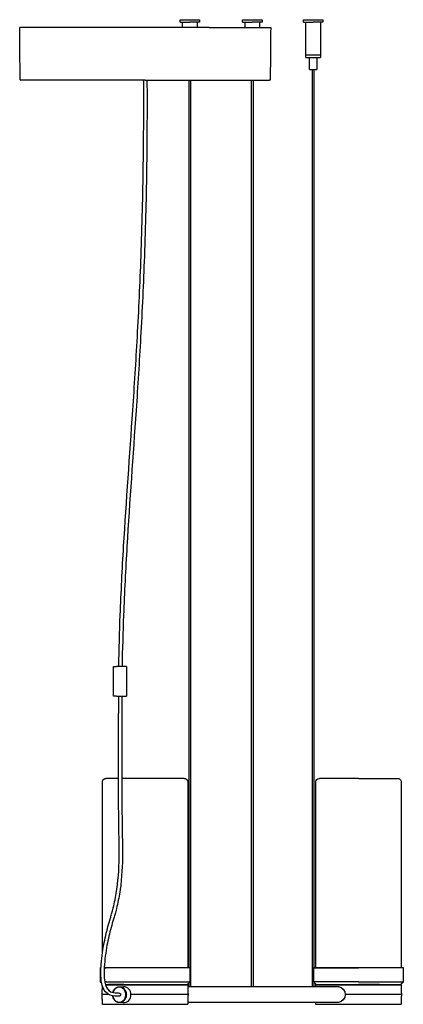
# Model space of a CAD drawing. Header units: millimetres. Extents: x -1480 to 1484, y -1111 to 1199.
# Tile 6 of 6: x 1169 to 1484, y -251 to 557. Entities that reach past the tile are written whole.
import ezdxf

# ---------------------------------------------------------------- set-up
doc = ezdxf.new("R2010")
doc.units = ezdxf.units.MM
doc.layers.add('1', color=7, linetype='Continuous', true_color=0x000000)
doc.layers.add('Make2D$Visibile$Curve', color=7, linetype='Continuous', true_color=0x000000)

msp = doc.modelspace()

# ---------------------------------------------------------------- linework, layer by layer
at = {"layer": '1', "extrusion": (0, 0, -1)}
for centre, radius, start, end in [((-1479.47, -68.25), 2.81, 86.01615, 183.98385), ((-1250.57, -242.92), 1.5, 118.28752, 246.27921), ((-1429.89, -242.84), 6.57, 98.09853, 261.90147)]:
    msp.add_arc(centre, radius, start, end, dxfattribs=at)
at = {"layer": 'Make2D$Visibile$Curve'}
for points, weights, degree, knots in [([(1324.66, 550.56), (1236.01, 550.56), (1183.58, 550.56), (1169.23, 550.56), (1169.23, 550.56)], [1, 0.707106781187, 1, 0.898217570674, 0.867175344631], 2, [0, 0, 0, 206, 206, 277.586432, 277.586432, 277.586432]), ([(1272.23, 507.46), (1314.54, 507.46), (1344.45, 507.46), (1374.36, 507.46), (1374.36, 507.46)], [1, 0.853553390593, 0.853553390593, 0.853553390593, 1], 2, [0, 0, 0, 84.605785, 84.605785, 169.211569, 169.211569, 169.211569]), ([(1257.02, 26.43), (1257.02, 26.43), (1256.09, 26.43), (1253.05, 26.43), (1248.58, 26.43)], [0.861142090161, 0.886890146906, 1, 0.707106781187, 1], 2, [6.629243, 6.629243, 6.629243, 10.8, 10.8, 21.6, 21.6, 21.6]), ([(1248.58, 2.03), (1253.05, 2.03), (1256.09, 2.03), (1257.02, 2.03), (1257.02, 2.03)], [1, 0.707106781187, 1, 0.886890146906, 0.861142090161], 2, [0, 0, 0, 10.8, 10.8, 14.970757, 14.970757, 14.970757]), ([(1237.17, -68.44), (1237.17, -67.66), (1237.46, -66.91), (1238.05, -66.32), (1238.34, -66.03), (1238.68, -65.81), (1239.24, -65.58), (1239.43, -65.53), (1239.76, -65.48), (1240.03, -65.46), (1240.17, -65.44)], [0.868360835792, 0.783581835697, 0.741192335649, 0.741192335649, 0.741192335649, 0.741192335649, 0.741192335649, 0.741192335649, 0.741192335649, 0.741192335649, 0.741192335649], 3, [0, 0, 0, 0, 2.417232, 2.417232, 2.417232, 3.72561, 3.72561, 4.344909, 4.344909, 4.781772, 4.781772, 4.781772, 4.781772]), ([(1304.17, -65.44), (1304.3, -65.46), (1304.58, -65.48), (1304.91, -65.53), (1305.09, -65.58), (1305.65, -65.81), (1306, -66.03), (1306.29, -66.32), (1306.88, -66.91), (1307.17, -67.66), (1307.17, -68.44)], [1, 1, 1, 1, 1, 1, 1, 1, 1, 1.05719095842, 1.17157287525], 3, [0, 0, 0, 0, 0.436863, 0.436863, 1.056163, 1.056163, 2.36454, 2.36454, 2.36454, 4.781772, 4.781772, 4.781772, 4.781772]), ([(1447.28, -65.44), (1448.23, -65.44), (1449.18, -65.44), (1451.16, -65.44), (1453.1, -65.44)], [1, 0.987796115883, 0.976609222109, 0.95423543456, 0.935929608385], 2, [64.002029, 64.002029, 64.002029, 65.910943, 65.910943, 69.860536, 69.860536, 69.860536]), ([(1308.92, -220.84), (1308.92, -220.84), (1290.54, -220.84), (1258.71, -220.84), (1240.34, -220.84)], [0.868360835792, 0.806986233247, 1, 0.707106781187, 1], 2, [25.064219, 25.064219, 25.064219, 73.5, 73.5, 147, 147, 147]), ([(1240.6, -220.54), (1258.82, -220.54), (1290.39, -220.54), (1308.62, -220.54), (1308.62, -220.54)], [1, 0.707106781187, 1, 0.806986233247, 0.868360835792], 2, [-145.8, -145.8, -145.8, -72.9, -72.9, -24.859613, -24.859613, -24.859613]), ([(1240.34, -232.54), (1258.71, -232.54), (1290.54, -232.54), (1308.92, -232.54), (1308.92, -232.54)], [1, 0.707106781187, 1, 0.806986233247, 0.868360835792], 2, [0, 0, 0, 73.5, 73.5, 121.935781, 121.935781, 121.935781]), ([(1250.98, -249.14), (1256.35, -249.14), (1256.35, -242.94), (1256.35, -236.74), (1250.98, -236.74)], [1, 0.707106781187, 1, 0.707106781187, 1], 2, [-24.8, -24.8, -24.8, -12.4, -12.4, 0, 0, 0]), ([(1251.13, -236.44), (1256.76, -236.44), (1256.76, -242.94), (1256.76, -249.44), (1251.13, -249.44)], [1, 0.707106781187, 1, 0.707106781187, 1], 2, [0, 0, 0, 13, 13, 26, 26, 26]), ([(1254.66, -234.84), (1272.16, -234.84), (1289.67, -234.84), (1307.17, -234.84), (1307.18, -234.84), (1307.18, -234.84), (1307.18, -234.84)], [1, 0.86602577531, 1, 0.866025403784, 1, 0.999984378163, 0.999968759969], 2, [-121.269986, -121.269986, -121.269986, -80.846705, -80.846705, -40.423352, -40.423352, -40.418639, -40.418639, -40.418639]), ([(1254.79, -234.54), (1277.88, -234.54), (1296.74, -234.54), (1306.92, -234.54), (1306.92, -234.54)], [1, 0.793353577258, 1, 0.876708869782, 0.90053572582], 2, [0, 0, 0, 53.329183, 53.329183, 85.146889, 85.146889, 85.146889]), ([(1412.27, -234.84), (1412.27, -234.84), (1416.96, -234.84), (1424.21, -234.84), (1438.22, -234.84), (1452.22, -234.84), (1464.78, -234.84)], [0.96604482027, 0.949440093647, 1, 0.923879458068, 1, 0.923879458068, 1], 2, [-77.265516, -77.265516, -77.265516, -58.002606, -58.002606, -29.001303, -29.001303, 0, 0, 0]), ([(1412.53, -234.54), (1412.53, -234.54), (1413.71, -234.54), (1420.61, -234.54), (1447.28, -234.54)], [0.932154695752, 0.957221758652, 1, 0.793353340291, 1], 2, [42.289461, 42.289461, 42.289461, 53.329226, 53.329226, 106.658451, 106.658451, 106.658451]), ([(1307.39, -242.84), (1307.38, -242.84), (1295.1, -242.84), (1290.08, -242.84), (1283.84, -242.84), (1272.18, -242.84), (1260.56, -242.84)], [1, 0.908639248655, 1, 0.98281971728, 1, 0.928459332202, 0.968306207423], 2, [32.369564, 32.369564, 32.369564, 64.739128, 64.739128, 77.966376, 77.966376, 103.180682, 103.180682, 103.180682]), ([(1464.89, -242.84), (1463.43, -242.84), (1461.98, -242.84), (1449.51, -242.84), (1436.45, -242.84)], [1, 0.998981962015, 1, 0.913426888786, 0.961037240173], 2, [0, 0, 0, 3.2709, 3.2709, 31.493768, 31.493768, 31.493768]), ([(1482.5, -242.84), (1482.5, -242.84), (1481.89, -242.84), (1478.89, -242.84), (1464.89, -242.84)], [0.991409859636, 0.991406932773, 1, 0.908103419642, 1], 2, [71.350499, 71.350499, 71.350499, 77.966376, 77.966376, 110.355066, 110.355066, 110.355066]), ([(1254.66, -250.85), (1284.98, -250.85), (1302.48, -250.85), (1307.18, -250.85), (1307.18, -250.85)], [1, 0.707106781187, 1, 0.900078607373, 0.868334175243], 2, [0, 0, 0, 70.0153, 70.0153, 93.901228, 93.901228, 93.901228]), ([(1412.27, -250.85), (1412.27, -250.85), (1416.96, -250.85), (1434.46, -250.85), (1464.78, -250.85)], [0.86835475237, 0.90011098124, 1, 0.707106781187, 1], 2, [46.137111, 46.137111, 46.137111, 70.0153, 70.0153, 140.030601, 140.030601, 140.030601])]:
    msp.add_rational_spline(points, weights, degree=degree, knots=knots, dxfattribs=at)
for points, degree in [([(1169.6, 507.95), (1169.42, 529.25), (1169.23, 550.56)], 2), ([(1300.81, 555.06), (1300.81, 556.06), (1300.81, 557.06)], 2), ([(1302.81, 550.56), (1302.81, 552.81), (1302.81, 555.06)], 2), ([(1314.81, 555.06), (1314.81, 552.81), (1314.81, 550.57)], 2), ([(1316.81, 557.06), (1316.81, 556.06), (1316.81, 555.06)], 2), ([(1352.16, 555.06), (1352.16, 556.06), (1352.16, 557.06)], 2), ([(1354.16, 550.56), (1354.16, 552.81), (1354.16, 555.06)], 2), ([(1366.16, 555.06), (1366.16, 552.81), (1366.16, 550.56)], 2), ([(1368.16, 557.06), (1368.16, 556.06), (1368.16, 555.06)], 2), ([(1375.23, 550.56), (1375.05, 529.25), (1374.86, 507.95)], 2), ([(1402.1, 555.06), (1402.1, 556.06), (1402.1, 557.06)], 2), ([(1404.1, 528.26), (1404.1, 541.66), (1404.1, 555.06)], 2), ([(1416.1, 555.06), (1416.1, 541.66), (1416.1, 528.26)], 2), ([(1418.1, 557.06), (1418.1, 556.06), (1418.1, 555.06)], 2), ([(1404.1, 526.06), (1404.1, 527.06), (1404.1, 528.06)], 2), ([(1407.1, 516.06), (1407.1, 521.06), (1407.1, 526.06)], 2), ([(1413.1, 526.06), (1413.1, 521.06), (1413.1, 516.06)], 2), ([(1416.1, 528.06), (1416.1, 527.06), (1416.1, 526.06)], 2), ([(1409.5, -236.34), (1409.5, 139.86), (1409.5, 516.06)], 2), ([(1410.7, 516.06), (1410.7, 147.61), (1410.7, -220.83)], 2), ([(1308.21, -220.53), (1308.21, 143.47), (1308.21, 507.47)], 2), ([(1309.41, 507.47), (1309.41, 135.56), (1309.41, -236.34)], 2), ([(1359.56, -236.34), (1359.56, 135.56), (1359.56, 507.46)], 2), ([(1360.76, 507.46), (1360.76, 135.56), (1360.76, -236.34)], 2), ([(1246.22, 2.03), (1246.22, 14.23), (1246.22, 26.43)], 2), ([(1257.02, 26.43), (1257.02, 14.23), (1257.02, 2.03)], 2), ([(1250.28, 2.03), (1250.28, -5.07), (1250.28, -12.17)], 2), ([(1252.97, 2.03), (1252.97, -5.07), (1252.97, -12.17)], 2), ([(1250.27, -44.59), (1250.27, -33.82), (1250.28, -23.02), (1250.27, -12.17)], 3), ([(1252.96, -12.17), (1252.96, -12.16), (1252.96, -12.15)], 2), ([(1252.97, -12.17), (1252.98, -23.02), (1252.97, -33.82), (1252.97, -44.59)], 3), ([(1237.17, -208.39), (1237.17, -138.41), (1237.17, -68.44)], 2), ([(1307.17, -68.44), (1307.17, -144.49), (1307.17, -220.54)], 2), ([(1412.28, -220.54), (1412.28, -144.49), (1412.28, -68.44)], 2), ([(1482.28, -68.44), (1482.28, -144.49), (1482.28, -220.54)], 2), ([(1235.42, -220.84), (1235.57, -220.69), (1235.72, -220.54)], 2), ([(1235.42, -232.54), (1235.42, -226.69), (1235.42, -220.84)], 2), ([(1308.62, -220.54), (1308.77, -220.69), (1308.92, -220.84)], 2), ([(1308.92, -220.84), (1308.92, -226.69), (1308.92, -232.54)], 2), ([(1410.53, -220.84), (1410.68, -220.69), (1410.83, -220.54)], 2), ([(1410.53, -232.54), (1410.53, -226.69), (1410.53, -220.84)], 2), ([(1483.73, -220.54), (1483.88, -220.69), (1484.03, -220.84)], 2), ([(1484.03, -220.84), (1484.03, -226.69), (1484.03, -232.54)], 2), ([(1236.62, -233.74), (1236.02, -233.14), (1235.42, -232.54)], 2), ([(1308.92, -232.54), (1307.92, -233.54), (1306.92, -234.54)], 2), ([(1308.21, -236.34), (1308.21, -234.8), (1308.21, -233.25)], 2), ([(1412.53, -234.54), (1411.53, -233.54), (1410.53, -232.54)], 2), ([(1410.7, -232.54), (1410.7, -234.44), (1410.7, -236.34)], 2), ([(1484.03, -232.54), (1483.03, -233.54), (1482.03, -234.54)], 2), ([(1236.95, -242.84), (1237.04, -239.28), (1237.14, -235.72)], 2), ([(1247.52, -241.4), (1248.78, -241.46), (1250.03, -241.53), (1251.29, -241.6)], 3), ([(1251.13, -236.44), (1252.92, -236.44), (1254.71, -236.44)], 2), ([(1306.92, -234.54), (1307, -234.64), (1307.09, -234.74), (1307.18, -234.84)], 3), ([(1307.18, -234.84), (1307.28, -238.84), (1307.39, -242.84)], 2), ([(1307.22, -236.34), (1369.01, -236.34), (1430.81, -236.34)], 2), ([(1412.23, -236.34), (1412.25, -235.59), (1412.27, -234.84)], 2), ([(1412.27, -234.84), (1412.36, -234.74), (1412.44, -234.64), (1412.53, -234.54)], 3), ([(1482.03, -234.54), (1482.11, -234.64), (1482.2, -234.74), (1482.29, -234.84)], 3), ([(1482.29, -234.84), (1482.39, -238.84), (1482.5, -242.84)], 2), ([(1237.16, -250.85), (1237.06, -246.85), (1236.95, -242.84)], 2), ([(1251.18, -244.29), (1249.95, -244.23), (1248.72, -244.16), (1247.49, -244.1)], 3), ([(1254.24, -249.44), (1252.69, -249.44), (1251.13, -249.44)], 2), ([(1307.39, -242.84), (1307.28, -246.85), (1307.18, -250.85)], 2), ([(1430.81, -249.34), (1369.02, -249.34), (1307.22, -249.34)], 2), ([(1412.27, -250.85), (1412.25, -250.09), (1412.23, -249.33)], 2), ([(1482.5, -242.84), (1482.39, -246.85), (1482.29, -250.85)], 2), ([(1237.42, -251.14), (1237.29, -251), (1237.16, -250.85)], 2), ([(1307.18, -250.85), (1307.09, -250.95), (1307, -251.05), (1306.92, -251.14)], 3), ([(1412.53, -251.14), (1412.44, -251.05), (1412.36, -250.95), (1412.27, -250.85)], 3), ([(1482.29, -250.85), (1482.2, -250.95), (1482.11, -251.05), (1482.03, -251.14)], 3)]:
    msp.add_open_spline(points, degree=degree, dxfattribs=at)
for points, weights in [([(1300.81, 557.06), (1300.81, 557.06), (1308.81, 557.06)], [1, 0.707106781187, 1]), ([(1300.81, 555.06), (1300.81, 555.06), (1308.81, 555.06)], [1, 0.707106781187, 1]), ([(1308.81, 557.06), (1316.81, 557.06), (1316.81, 557.06)], [1, 0.707106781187, 1]), ([(1316.81, 555.06), (1316.81, 555.06), (1308.81, 555.06)], [1, 0.707106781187, 1]), ([(1324.66, 550.56), (1375.23, 550.56), (1375.23, 550.56)], [1, 0.808889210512, 0.867175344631]), ([(1352.16, 557.06), (1352.16, 557.06), (1360.16, 557.06)], [1, 0.707106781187, 1]), ([(1352.16, 555.06), (1352.16, 555.06), (1360.16, 555.06)], [1, 0.707106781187, 1]), ([(1360.16, 557.06), (1368.16, 557.06), (1368.16, 557.06)], [1, 0.707106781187, 1]), ([(1368.16, 555.06), (1368.16, 555.06), (1360.16, 555.06)], [1, 0.707106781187, 1]), ([(1402.1, 557.06), (1402.1, 557.06), (1410.1, 557.06)], [1, 0.707106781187, 1]), ([(1402.1, 555.06), (1402.1, 555.06), (1410.1, 555.06)], [1, 0.707106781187, 1]), ([(1410.1, 557.06), (1418.1, 557.06), (1418.1, 557.06)], [1, 0.707106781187, 1]), ([(1418.1, 555.06), (1418.1, 555.06), (1410.1, 555.06)], [1, 0.707106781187, 1]), ([(1404.1, 528.26), (1404.1, 528.26), (1410.1, 528.26)], [1, 0.707106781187, 1]), ([(1410.1, 528.06), (1404.1, 528.06), (1404.1, 528.06)], [1, 0.707106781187, 1]), ([(1404.1, 526.06), (1404.1, 526.06), (1410.1, 526.06)], [1, 0.707106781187, 1]), ([(1410.1, 528.26), (1416.1, 528.26), (1416.1, 528.26)], [1, 0.707106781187, 1]), ([(1416.1, 528.06), (1416.1, 528.06), (1410.1, 528.06)], [1, 0.707106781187, 1]), ([(1410.1, 526.06), (1416.1, 526.06), (1416.1, 526.06)], [1, 0.707106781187, 1]), ([(1407.1, 516.06), (1407.1, 516.06), (1410.1, 516.06)], [1, 0.707106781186, 1]), ([(1410.1, 516.06), (1413.1, 516.06), (1413.1, 516.06)], [1, 0.707106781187, 1]), ([(1170.1, 507.46), (1169.61, 507.46), (1169.6, 507.95)], [1, 0.708910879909, 0.99641402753]), ([(1272.23, 507.46), (1170.1, 507.46), (1170.1, 507.46)], [1, 0.707106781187, 1]), ([(1374.86, 507.95), (1374.86, 507.46), (1374.36, 507.46)], [0.996519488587, 0.708857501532, 1]), ([(1246.22, 26.43), (1246.22, 26.43), (1248.58, 26.43)], [0.861142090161, 0.820216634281, 1]), ([(1248.58, 2.03), (1246.22, 2.03), (1246.22, 2.03)], [1, 0.820216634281, 0.861142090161]), ([(1250.27, -12.17), (1250.27, -12.17), (1250.45, -12.17)], [0.983336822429, 0.957844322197, 1]), ([(1250.31, -65.44), (1240.17, -65.44), (1240.17, -65.44)], [1, 0.90012054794, 0.868360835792]), ([(1304.17, -65.44), (1304.17, -65.44), (1253.01, -65.44)], [0.868360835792, 0.806986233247, 1]), ([(1447.28, -65.44), (1415.28, -65.44), (1415.28, -65.44)], [1, 0.707119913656, 0.999973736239]), ([(1453.1, -65.44), (1479.28, -65.44), (1479.28, -65.44)], [0.935966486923, 0.743703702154, 0.999973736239]), ([(1235.42, -220.84), (1235.42, -220.84), (1235.93, -220.84)], [0.868360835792, 0.87805183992, 0.894085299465]), ([(1235.72, -220.54), (1235.72, -220.54), (1235.95, -220.54)], [0.868360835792, 0.874818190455, 0.884091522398]), ([(1238.65, -220.84), (1239.41, -220.84), (1240.34, -220.84)], [0.961774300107, 0.979444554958, 1]), ([(1238.66, -220.54), (1239.52, -220.54), (1240.6, -220.54)], [0.95587868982, 0.975967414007, 1]), ([(1410.53, -220.84), (1410.53, -220.84), (1447.28, -220.84)], [1, 0.707106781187, 1]), ([(1410.83, -220.54), (1410.83, -220.54), (1447.28, -220.54)], [1, 0.707106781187, 1]), ([(1447.28, -220.54), (1483.73, -220.54), (1483.73, -220.54)], [1, 0.707106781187, 1]), ([(1484.03, -220.84), (1484.03, -220.84), (1447.28, -220.84)], [1, 0.707106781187, 1]), ([(1236.39, -232.54), (1235.42, -232.54), (1235.42, -232.54)], [0.907467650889, 0.88180816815, 0.868360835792]), ([(1240.34, -232.54), (1239.7, -232.54), (1239.13, -232.54)], [1, 0.985733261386, 0.972856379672]), ([(1447.28, -232.54), (1410.53, -232.54), (1410.53, -232.54)], [1, 0.707106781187, 1]), ([(1447.28, -232.54), (1484.03, -232.54), (1484.03, -232.54)], [1, 0.707106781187, 1]), ([(1239.62, -234.54), (1240.63, -234.54), (1242.07, -234.54)], [0.952559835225, 0.972663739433, 1]), ([(1239.69, -234.84), (1244.19, -234.84), (1254.66, -234.84)], [0.979988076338, 0.935730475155, 1]), ([(1254.79, -234.54), (1246.73, -234.54), (1242.07, -234.54)], [1, 0.965925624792, 1]), ([(1245.71, -241.2), (1246.86, -236.44), (1251.13, -236.44)], [0.912320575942, 0.76078348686, 1]), ([(1250.98, -236.74), (1246.95, -236.74), (1245.83, -241.21)], [1, 0.762849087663, 0.909732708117]), ([(1464.65, -234.54), (1456.59, -234.54), (1447.28, -234.54)], [1, 0.965925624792, 1]), ([(1464.65, -234.54), (1482.03, -234.54), (1482.03, -234.54)], [1, 0.836131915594, 0.932154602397]), ([(1464.78, -234.84), (1482.29, -234.84), (1482.29, -234.84)], [1, 0.86602577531, 1]), ([(1242.31, -242.84), (1236.95, -242.84), (1236.95, -242.84)], [0.945727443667, 0.934743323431, 0.999971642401]), ([(1251.13, -249.44), (1246.32, -249.44), (1245.57, -243.95)], [1, 0.738368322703, 0.944150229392]), ([(1245.69, -243.99), (1246.45, -249.14), (1250.98, -249.14)], [0.940001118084, 0.741036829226, 1]), ([(1237.16, -250.85), (1237.16, -250.85), (1254.66, -250.85)], [0.868334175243, 0.807028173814, 1]), ([(1464.78, -250.85), (1482.29, -250.85), (1482.29, -250.85)], [1, 0.806995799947, 0.86835475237])]:
    msp.add_rational_spline(points, weights, degree=2, dxfattribs=at)
for points, knots in [([(1250.54, 26.43), (1250.81, 40.43), (1251.22, 54.43), (1251.75, 68.42), (1252.47, 87.31), (1253.43, 106.19), (1254.55, 125.04), (1256.75, 162.33), (1259.55, 199.46), (1262.07, 236.61), (1263.42, 256.62), (1264.69, 276.63), (1265.8, 296.66), (1267.02, 318.74), (1268.04, 340.85), (1268.84, 362.97), (1269.74, 387.99), (1270.36, 413.04), (1270.7, 438.11), (1271.02, 461.21), (1271.11, 484.33), (1271, 507.46)], [18.605473, 18.605473, 18.605473, 18.605473, 60.62038, 60.62038, 60.62038, 117.371473, 117.371473, 117.371473, 229.582978, 229.582978, 229.582978, 290.032079, 290.032079, 290.032079, 356.684587, 356.684587, 356.684587, 432.056305, 432.056305, 432.056305, 501.516259, 501.516259, 501.516259, 501.516259]), ([(1273.7, 507.46), (1273.81, 484.33), (1273.72, 461.21), (1273.4, 438.1), (1273.06, 413.01), (1272.44, 387.94), (1271.54, 362.9), (1270.74, 340.76), (1269.71, 318.64), (1268.49, 296.54), (1267.38, 276.5), (1266.12, 256.48), (1264.76, 236.45), (1262.25, 199.33), (1259.44, 162.17), (1257.24, 124.91), (1256.13, 106.08), (1255.17, 87.22), (1254.45, 68.34), (1253.92, 54.38), (1253.51, 40.41), (1253.25, 26.44)], [17.244584, 17.244584, 17.244584, 17.244584, 86.714078, 86.714078, 86.714078, 162.146016, 162.146016, 162.146016, 228.850205, 228.850205, 228.850205, 289.33262, 289.33262, 289.33262, 401.521344, 401.521344, 401.521344, 458.215571, 458.215571, 458.215571, 500.144179, 500.144179, 500.144179, 500.144179]), ([(1247.49, -244.09), (1247.41, -244.1), (1247.34, -244.1), (1247.26, -244.1), (1244.74, -244.1), (1242, -243.31), (1239.79, -240.73), (1238.18, -238.84), (1237.07, -236.23), (1236.45, -232.96), (1236.01, -230.66), (1235.84, -228.21), (1235.82, -225.78), (1235.8, -223.9), (1235.86, -222.02), (1235.97, -220.15), (1236.32, -213.91), (1237.14, -207.84), (1238.24, -201.96), (1239.19, -196.86), (1240.36, -191.92), (1241.65, -187.14), (1242.28, -184.81), (1242.95, -182.49), (1243.63, -180.23), (1243.99, -179.06), (1244.35, -177.9), (1244.69, -176.73), (1245.03, -175.55), (1245.36, -174.37), (1245.67, -173.16), (1246.76, -168.92), (1247.69, -164.49), (1248.43, -159.95), (1250.02, -150.31), (1250.77, -140.35), (1250.91, -130.22), (1250.93, -128.29), (1250.94, -126.37), (1250.92, -124.44), (1250.91, -123.26), (1250.88, -122.08), (1250.86, -120.9), (1250.81, -117.64), (1250.75, -114.38), (1250.71, -111.12), (1250.53, -99.48), (1250.42, -87.76), (1250.36, -76.12), (1250.31, -67.36), (1250.28, -58.59), (1250.27, -49.8), (1250.27, -48.06), (1250.27, -46.33), (1250.27, -44.59)], [0, 0, 0, 0, 0.416724, 0.416724, 0.416724, 14.676154, 14.676154, 14.676154, 25.004554, 25.004554, 25.004554, 32.356615, 32.356615, 32.356615, 37.997921, 37.997921, 37.997921, 56.840234, 56.840234, 56.840234, 73.166411, 73.166411, 73.166411, 81.122296, 81.122296, 81.122296, 85.222309, 85.222309, 85.222309, 89.298482, 89.298482, 89.298482, 103.660118, 103.660118, 103.660118, 134.024647, 134.024647, 134.024647, 139.801641, 139.801641, 139.801641, 143.345346, 143.345346, 143.345346, 153.13242, 153.13242, 153.13242, 188.144788, 188.144788, 188.144788, 214.463563, 214.463563, 214.463563, 219.667019, 219.667019, 219.667019, 219.667019]), ([(1252.97, -44.59), (1252.97, -46.33), (1252.97, -48.06), (1252.97, -49.8), (1252.98, -58.59), (1253.01, -67.35), (1253.06, -76.1), (1253.12, -87.72), (1253.23, -99.46), (1253.4, -111.08), (1253.45, -114.34), (1253.51, -117.6), (1253.56, -120.86), (1253.58, -122.04), (1253.61, -123.23), (1253.62, -124.42), (1253.64, -126.36), (1253.63, -128.31), (1253.61, -130.25), (1253.47, -140.52), (1252.71, -150.61), (1251.1, -160.39), (1250.34, -165.01), (1249.4, -169.52), (1248.28, -173.84), (1247.97, -175.07), (1247.63, -176.28), (1247.28, -177.48), (1246.93, -178.68), (1246.58, -179.83), (1246.22, -181.01), (1245.54, -183.26), (1244.88, -185.53), (1244.26, -187.84), (1242.98, -192.55), (1241.83, -197.44), (1240.89, -202.45), (1239.81, -208.22), (1239.02, -214.17), (1238.66, -220.3), (1238.56, -222.09), (1238.49, -223.96), (1238.51, -225.76), (1238.54, -228.03), (1238.7, -230.31), (1239.1, -232.44), (1239.8, -236.11), (1240.99, -238.36), (1244.01, -240.97), (1245.82, -241.36), (1247.49, -241.39)], [0, 0, 0, 0, 5.202008, 5.202008, 5.202008, 31.506181, 31.506181, 31.506181, 66.491241, 66.491241, 66.491241, 76.276349, 76.276349, 76.276349, 79.840844, 79.840844, 79.840844, 85.676736, 85.676736, 85.676736, 116.438461, 116.438461, 116.438461, 131.035418, 131.035418, 131.035418, 135.179701, 135.179701, 135.179701, 139.302148, 139.302148, 139.302148, 147.191196, 147.191196, 147.191196, 163.318446, 163.318446, 163.318446, 181.815896, 181.815896, 181.815896, 187.288066, 187.288066, 187.288066, 194.149365, 194.149365, 194.149365, 205.712826, 205.712826, 216.764248, 216.764248, 216.764248, 216.764248]), ([(1412.28, -68.44), (1412.28, -67.65), (1412.59, -66.89), (1413.16, -66.32), (1413.63, -65.85), (1414.25, -65.55), (1414.98, -65.46), (1415.04, -65.45), (1415.26, -65.44), (1415.29, -65.44), (1415.29, -65.44)], [0, 0, 0, 0, 2.417235, 2.417235, 2.417235, 4.298438, 4.298438, 4.469675, 4.469675, 4.917944, 4.917944, 4.917944, 4.917944]), ([(1260.56, -242.94), (1260.58, -241.23), (1259.92, -239.55), (1257.71, -237.15), (1256.18, -236.44), (1254.71, -236.44)], [0, 0, 0, 0, 5.241444, 5.241444, 10.482888, 10.482888, 10.482888, 10.482888]), ([(1254.24, -249.44), (1255.72, -249.44), (1257.38, -249.12), (1260, -246.31), (1260.56, -244.65), (1260.56, -242.94)], [0, 0, 0, 0, 5.243951, 5.243951, 10.495521, 10.495521, 10.495521, 10.495521])]:
    msp.add_open_spline(points, degree=3, knots=knots, dxfattribs=at)

doc.saveas('drawing.dxf')
